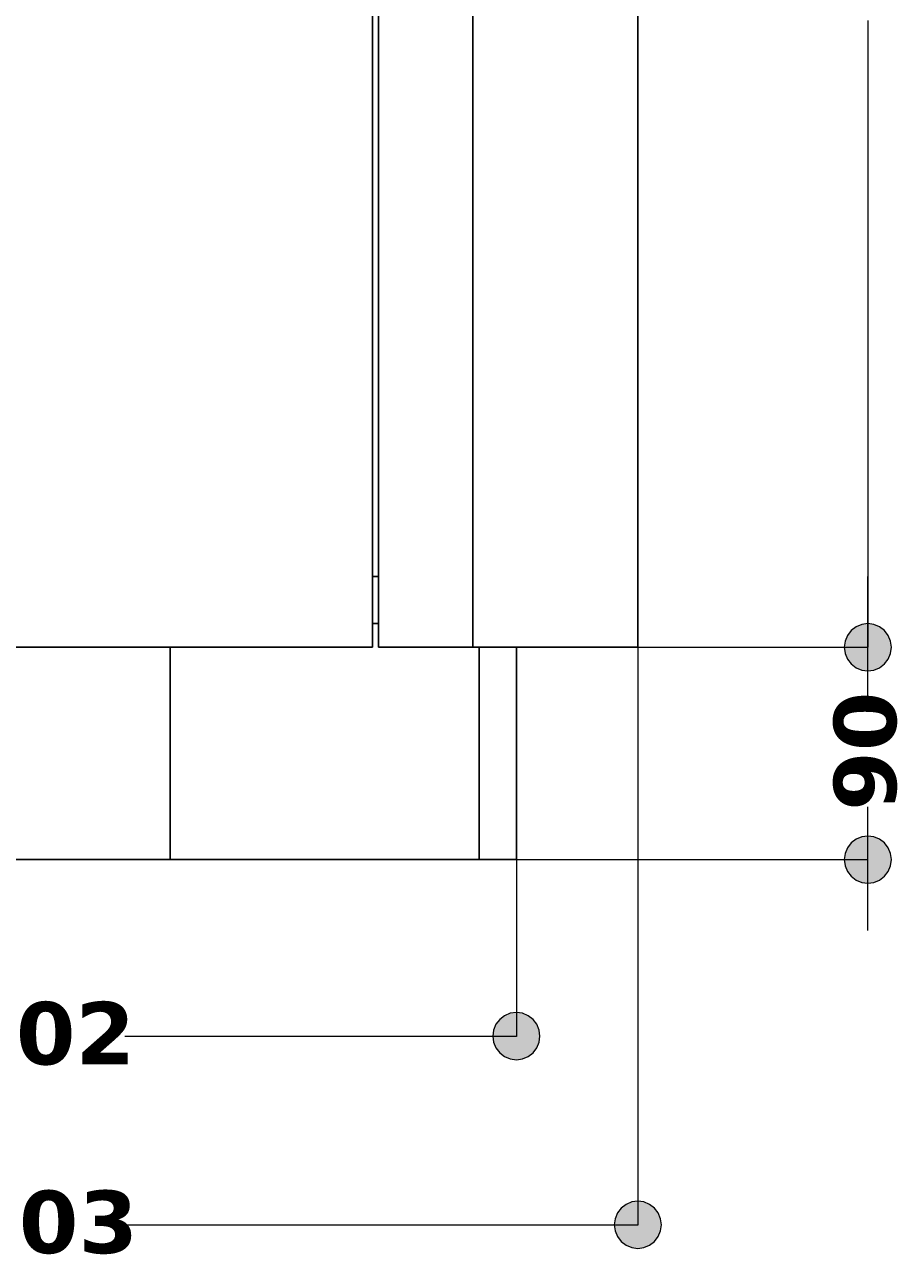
# Model space of a CAD drawing. Header units: millimetres. Extents: x 10 to 196, y -4 to 305.
# Tile 9 of 14: x 136 to 160, y 99 to 133. Entities that reach past the tile are written whole.
import ezdxf

# ---------------------------------------------------------------- set-up
doc = ezdxf.new("R2010")
doc.units = ezdxf.units.MM
doc.header["$MEASUREMENT"] = 0
doc.layers.add('Quote', color=7, linetype='Continuous', lineweight=0)

# ---------------------------------------------------------------- blocks, each defined once
blk = doc.blocks.new('Block_2')
at = {"layer": 'Quote'}
h = blk.add_hatch(color=7, dxfattribs=at)
h.dxf.hatch_style = 2
h.paths.add_polyline_path([(123.144, 105.32), (123.166, 105.152), (123.231, 104.995), (123.335, 104.861), (123.469, 104.757), (123.626, 104.692), (123.794, 104.67), (123.961, 104.692), (124.119, 104.757), (124.253, 104.861), (124.357, 104.995), (124.422, 105.152), (124.444, 105.32), (124.422, 105.488), (124.357, 105.645), (124.253, 105.779), (124.119, 105.883), (123.961, 105.948), (123.794, 105.97), (123.626, 105.948), (123.469, 105.883), (123.335, 105.779), (123.231, 105.645), (123.166, 105.488), (123.144, 105.32)])
h = blk.add_hatch(color=7, dxfattribs=at)
h.dxf.hatch_style = 2
h.paths.add_polyline_path([(150.574, 105.32), (150.552, 105.488), (150.487, 105.645), (150.383, 105.779), (150.249, 105.883), (150.091, 105.948), (149.924, 105.97), (149.756, 105.948), (149.599, 105.883), (149.465, 105.779), (149.361, 105.645), (149.296, 105.488), (149.274, 105.32), (149.296, 105.152), (149.361, 104.995), (149.465, 104.861), (149.599, 104.757), (149.756, 104.692), (149.924, 104.67), (150.091, 104.692), (150.249, 104.757), (150.383, 104.861), (150.487, 104.995), (150.552, 105.152), (150.574, 105.32)])
at = {"layer": 'Quote', "color": 7, "lineweight": 9}
for p, q in [((123.794, 110.178), (123.794, 105.308)), ((149.924, 110.178), (149.924, 105.308)), ((123.794, 105.32), (134.573, 105.32)), ((139.127, 105.32), (149.924, 105.32))]:
    blk.add_line(p, q, dxfattribs=at)
at = {"layer": 'Quote'}
for points in [[(123.144, 105.32), (123.166, 105.152), (123.231, 104.995), (123.335, 104.861), (123.469, 104.757), (123.626, 104.692), (123.794, 104.67), (123.961, 104.692), (124.119, 104.757), (124.253, 104.861), (124.357, 104.995), (124.422, 105.152), (124.444, 105.32), (124.422, 105.488), (124.357, 105.645), (124.253, 105.779), (124.119, 105.883), (123.961, 105.948), (123.794, 105.97), (123.626, 105.948), (123.469, 105.883), (123.335, 105.779), (123.231, 105.645), (123.166, 105.488), (123.144, 105.32)], [(150.574, 105.32), (150.552, 105.488), (150.487, 105.645), (150.383, 105.779), (150.249, 105.883), (150.091, 105.948), (149.924, 105.97), (149.756, 105.948), (149.599, 105.883), (149.465, 105.779), (149.361, 105.645), (149.296, 105.488), (149.274, 105.32), (149.296, 105.152), (149.361, 104.995), (149.465, 104.861), (149.599, 104.757), (149.756, 104.692), (149.924, 104.67), (150.091, 104.692), (150.249, 104.757), (150.383, 104.861), (150.487, 104.995), (150.552, 105.152), (150.574, 105.32)]]:
    blk.add_lwpolyline(points, dxfattribs=at)
at = {"layer": 'Quote', "insert": (134.486, 104.508), "char_height": 0.2, "attachment_point": 7}
blk.add_mtext('\\C7;\\FVerdana Bold|b1|i0|c1;\\H1.720892;\\W1.000000;402', dxfattribs=at)
blk = doc.blocks.new('Block_6')
at = {"layer": 'Quote'}
h = blk.add_hatch(color=7, dxfattribs=at)
h.dxf.hatch_style = 2
h.paths.add_polyline_path([(159.61, 115.382), (159.778, 115.404), (159.935, 115.469), (160.069, 115.573), (160.173, 115.707), (160.238, 115.864), (160.26, 116.032), (160.238, 116.199), (160.173, 116.357), (160.069, 116.491), (159.935, 116.595), (159.778, 116.66), (159.61, 116.682), (159.442, 116.66), (159.285, 116.595), (159.151, 116.491), (159.047, 116.357), (158.982, 116.199), (158.96, 116.032), (158.982, 115.864), (159.047, 115.707), (159.151, 115.573), (159.285, 115.469), (159.442, 115.404), (159.61, 115.382)])
at = {"layer": 'Quote', "color": 7, "lineweight": 9}
for p, q in [((159.61, 133.298), (159.61, 116.032)), ((153.275, 116.032), (159.622, 116.032))]:
    blk.add_line(p, q, dxfattribs=at)
at = {"layer": 'Quote'}
blk.add_lwpolyline([(159.61, 115.382), (159.778, 115.404), (159.935, 115.469), (160.069, 115.573), (160.173, 115.707), (160.238, 115.864), (160.26, 116.032), (160.238, 116.199), (160.173, 116.357), (160.069, 116.491), (159.935, 116.595), (159.778, 116.66), (159.61, 116.682), (159.442, 116.66), (159.285, 116.595), (159.151, 116.491), (159.047, 116.357), (158.982, 116.199), (158.96, 116.032), (158.982, 115.864), (159.047, 115.707), (159.151, 115.573), (159.285, 115.469), (159.442, 115.404), (159.61, 115.382)], dxfattribs=at)
blk = doc.blocks.new('Block_7')
at = {"layer": 'Quote'}
h = blk.add_hatch(color=7, dxfattribs=at)
h.dxf.hatch_style = 2
h.paths.add_polyline_path([(159.61, 115.382), (159.778, 115.404), (159.935, 115.469), (160.069, 115.573), (160.173, 115.707), (160.238, 115.864), (160.26, 116.032), (160.238, 116.199), (160.173, 116.357), (160.069, 116.491), (159.935, 116.595), (159.778, 116.66), (159.61, 116.682), (159.442, 116.66), (159.285, 116.595), (159.151, 116.491), (159.047, 116.357), (158.982, 116.199), (158.96, 116.032), (158.982, 115.864), (159.047, 115.707), (159.151, 115.573), (159.285, 115.469), (159.442, 115.404), (159.61, 115.382)])
h = blk.add_hatch(color=7, dxfattribs=at)
h.dxf.hatch_style = 2
h.paths.add_polyline_path([(159.61, 110.832), (159.442, 110.81), (159.285, 110.745), (159.151, 110.641), (159.047, 110.507), (158.982, 110.349), (158.96, 110.182), (158.982, 110.014), (159.047, 109.857), (159.151, 109.723), (159.285, 109.619), (159.442, 109.554), (159.61, 109.532), (159.778, 109.554), (159.935, 109.619), (160.069, 109.723), (160.173, 109.857), (160.238, 110.014), (160.26, 110.182), (160.238, 110.349), (160.173, 110.507), (160.069, 110.641), (159.935, 110.745), (159.778, 110.81), (159.61, 110.832)])
at = {"layer": 'Quote', "color": 7, "lineweight": 9}
for p, q in [((159.61, 114.567), (159.61, 117.982)), ((153.275, 116.032), (159.622, 116.032)), ((159.61, 108.232), (159.61, 111.638)), ((149.928, 110.182), (159.622, 110.182))]:
    blk.add_line(p, q, dxfattribs=at)
at = {"layer": 'Quote'}
for points in [[(159.61, 115.382), (159.778, 115.404), (159.935, 115.469), (160.069, 115.573), (160.173, 115.707), (160.238, 115.864), (160.26, 116.032), (160.238, 116.199), (160.173, 116.357), (160.069, 116.491), (159.935, 116.595), (159.778, 116.66), (159.61, 116.682), (159.442, 116.66), (159.285, 116.595), (159.151, 116.491), (159.047, 116.357), (158.982, 116.199), (158.96, 116.032), (158.982, 115.864), (159.047, 115.707), (159.151, 115.573), (159.285, 115.469), (159.442, 115.404), (159.61, 115.382)], [(159.61, 110.832), (159.442, 110.81), (159.285, 110.745), (159.151, 110.641), (159.047, 110.507), (158.982, 110.349), (158.96, 110.182), (158.982, 110.014), (159.047, 109.857), (159.151, 109.723), (159.285, 109.619), (159.442, 109.554), (159.61, 109.532), (159.778, 109.554), (159.935, 109.619), (160.069, 109.723), (160.173, 109.857), (160.238, 110.014), (160.26, 110.182), (160.238, 110.349), (160.173, 110.507), (160.069, 110.641), (159.935, 110.745), (159.778, 110.81), (159.61, 110.832)]]:
    blk.add_lwpolyline(points, dxfattribs=at)
at = {"layer": 'Quote', "insert": (160.423, 111.525), "char_height": 0.2, "attachment_point": 7, "rotation": 90}
blk.add_mtext('\\C7;\\FVerdana Bold|b1|i0|c1;\\H1.720892;\\W1.000000;90', dxfattribs=at)
blk = doc.blocks.new('Block_13')
at = {"layer": 'Quote'}
h = blk.add_hatch(color=7, dxfattribs=at)
h.dxf.hatch_style = 2
h.paths.add_polyline_path([(119.959, 100.123), (119.981, 99.956), (120.046, 99.798), (120.15, 99.665), (120.284, 99.561), (120.441, 99.496), (120.609, 99.473), (120.776, 99.496), (120.934, 99.561), (121.068, 99.665), (121.172, 99.798), (121.237, 99.956), (121.259, 100.123), (121.237, 100.291), (121.172, 100.448), (121.068, 100.582), (120.934, 100.686), (120.776, 100.751), (120.609, 100.773), (120.441, 100.751), (120.284, 100.686), (120.15, 100.582), (120.046, 100.448), (119.981, 100.291), (119.959, 100.123)])
h = blk.add_hatch(color=7, dxfattribs=at)
h.dxf.hatch_style = 2
h.paths.add_polyline_path([(153.921, 100.123), (153.899, 100.291), (153.834, 100.448), (153.73, 100.582), (153.596, 100.686), (153.439, 100.751), (153.271, 100.773), (153.103, 100.751), (152.946, 100.686), (152.812, 100.582), (152.708, 100.448), (152.643, 100.291), (152.621, 100.123), (152.643, 99.956), (152.708, 99.798), (152.812, 99.665), (152.946, 99.561), (153.103, 99.496), (153.271, 99.473), (153.439, 99.496), (153.596, 99.561), (153.73, 99.665), (153.834, 99.798), (153.899, 99.956), (153.921, 100.123)])
at = {"layer": 'Quote', "color": 7, "lineweight": 9}
for p, q in [((120.609, 117.36), (120.609, 100.112)), ((153.271, 116.028), (153.271, 100.112)), ((120.609, 100.123), (134.741, 100.123)), ((139.165, 100.123), (153.271, 100.123))]:
    blk.add_line(p, q, dxfattribs=at)
at = {"layer": 'Quote'}
for points in [[(119.959, 100.123), (119.981, 99.956), (120.046, 99.798), (120.15, 99.665), (120.284, 99.561), (120.441, 99.496), (120.609, 99.473), (120.776, 99.496), (120.934, 99.561), (121.068, 99.665), (121.172, 99.798), (121.237, 99.956), (121.259, 100.123), (121.237, 100.291), (121.172, 100.448), (121.068, 100.582), (120.934, 100.686), (120.776, 100.751), (120.609, 100.773), (120.441, 100.751), (120.284, 100.686), (120.15, 100.582), (120.046, 100.448), (119.981, 100.291), (119.959, 100.123)], [(153.921, 100.123), (153.899, 100.291), (153.834, 100.448), (153.73, 100.582), (153.596, 100.686), (153.439, 100.751), (153.271, 100.773), (153.103, 100.751), (152.946, 100.686), (152.812, 100.582), (152.708, 100.448), (152.643, 100.291), (152.621, 100.123), (152.643, 99.956), (152.708, 99.798), (152.812, 99.665), (152.946, 99.561), (153.103, 99.496), (153.271, 99.473), (153.439, 99.496), (153.596, 99.561), (153.73, 99.665), (153.834, 99.798), (153.899, 99.956), (153.921, 100.123)]]:
    blk.add_lwpolyline(points, dxfattribs=at)
at = {"layer": 'Quote', "insert": (134.567, 99.311), "char_height": 0.2, "attachment_point": 7}
blk.add_mtext('\\C7;\\FVerdana Bold|b1|i0|c1;\\H1.720892;\\W1.000000;503', dxfattribs=at)
blk = doc.blocks.new('Block_0')
at = {"layer": 'Quote', "color": 7, "lineweight": 25}
for p, q in [((145.959, 233.032), (145.959, 116.032)), ((146.121, 155.032), (146.121, 116.032)), ((153.271, 155.032), (153.271, 116.032)), ((145.959, 117.982), (146.121, 117.982)), ((145.959, 116.682), (146.121, 116.682)), ((125.159, 116.032), (145.959, 116.032)), ((146.121, 116.032), (148.721, 116.032)), ((153.271, 116.032), (148.721, 116.032)), ((149.924, 110.182), (149.924, 116.032)), ((133.338, 110.182), (140.379, 110.182)), ((140.379, 110.182), (148.894, 110.182)), ((148.894, 110.182), (149.924, 110.182))]:
    blk.add_line(p, q, dxfattribs=at)
at = {"layer": 'Quote', "color": 251, "lineweight": 25}
for p, q in [((148.721, 116.032), (148.721, 155.032)), ((140.379, 116.032), (140.379, 110.182)), ((148.894, 116.032), (148.894, 110.182))]:
    blk.add_line(p, q, dxfattribs=at)
at = {"layer": 'Quote'}
for name in ['Block_6', 'Block_7', 'Block_13', 'Block_2']:
    blk.add_blockref(name, (0, 0), dxfattribs=at)

msp = doc.modelspace()

# ---------------------------------------------------------------- block references
at = {"layer": 'Quote'}
msp.add_blockref('Block_0', (0, 0), dxfattribs=at)

doc.saveas('drawing.dxf')
